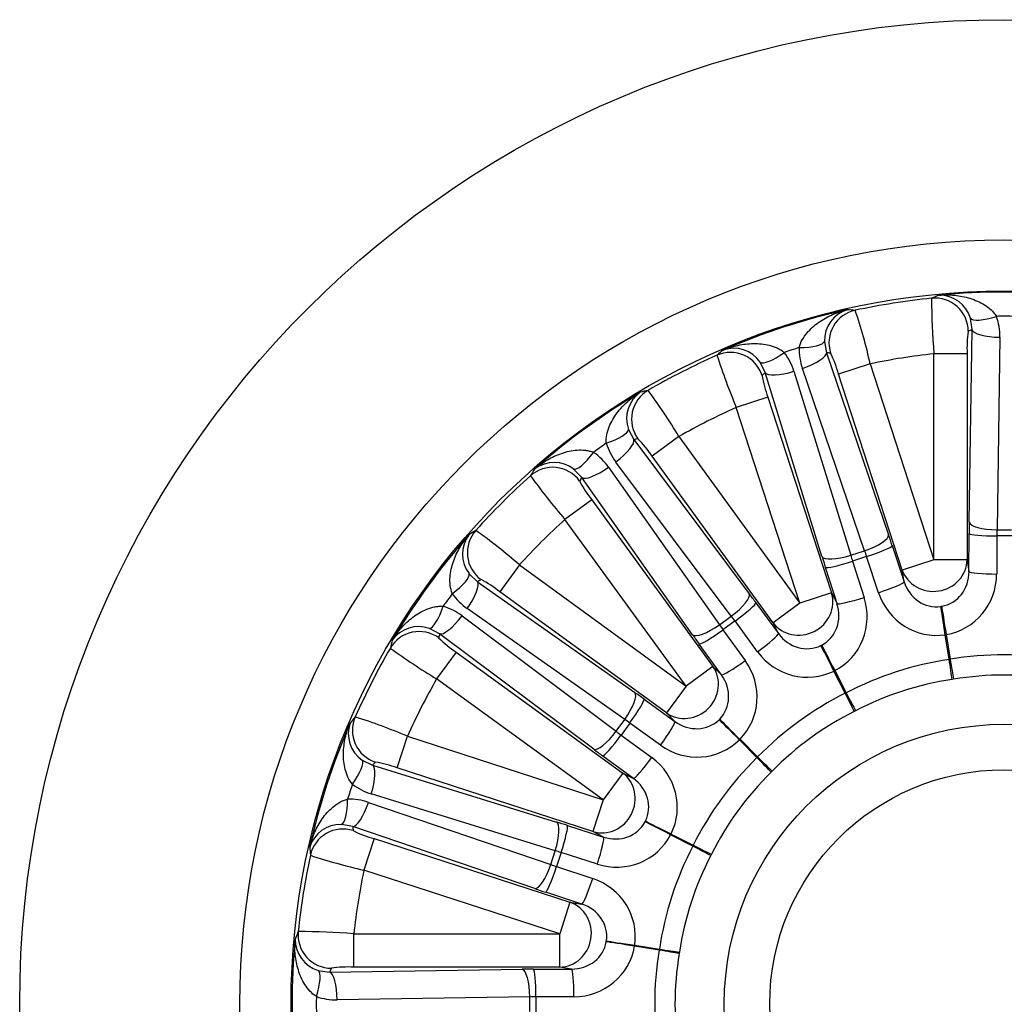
# Model space of a CAD drawing. Header units: millimetres. Extents: x 0 to 1782, y 0 to 1260.
# Tile 8 of 12: x 1026 to 1204, y 782 to 960. Entities that reach past the tile are written whole.
import ezdxf

# ---------------------------------------------------------------- set-up
doc = ezdxf.new("R2010")
doc.units = ezdxf.units.MM
doc.header["$LTSCALE"] = 6
doc.layers.add('CAP355G', color=7, linetype='Continuous')
doc.layers.add('Default', color=7, linetype='Continuous')

# ---------------------------------------------------------------- blocks, each defined once
blk = doc.blocks.new('SE2')
at = {"layer": 'CAP355G', "color": 7, "linetype": 'Continuous'}
for p, q in [((1197.71, 903.7), (1197.41, 905.76)), ((1197.19, 868.99), (1197.71, 903.7)), ((1202.7, 902.34), (1202.19, 867.63)), ((1171.08, 901.59), (1171.44, 899.54)), ((1171.44, 899.54), (1182.65, 866.69)), ((1190.81, 862.22), (1190.81, 899.35)), ((1196.8, 899.35), (1190.81, 899.35)), ((1196.8, 899.35), (1196.8, 862.22)), ((1160.41, 895.96), (1159.49, 897.83)), ((1178.33, 863.85), (1167.11, 896.7)), ((1179.34, 897.54), (1173.64, 895.69)), ((1179.34, 897.54), (1190.81, 862.22)), ((1170.64, 862.79), (1160.41, 895.96)), ((1165.58, 896.2), (1175.82, 863.03)), ((1185.11, 860.37), (1173.64, 895.69)), ((1160.89, 891.54), (1155.19, 889.69)), ((1160.89, 891.54), (1172.37, 856.23)), ((1166.67, 854.38), (1155.19, 889.69)), ((1135.74, 885.73), (1136.71, 883.88)), ((1144.84, 884.42), (1140, 880.9)), ((1144.84, 884.42), (1166.67, 854.38)), ((1136.71, 883.88), (1157.53, 856.1)), ((1161.82, 850.86), (1140, 880.9)), ((1132.17, 878.9), (1152.16, 850.51)), ((1154.29, 852.06), (1133.47, 879.84)), ((1127.33, 877.07), (1125.87, 878.56)), ((1147.31, 848.68), (1127.33, 877.07)), ((1129.15, 873.02), (1124.3, 869.5)), ((1129.15, 873.02), (1150.98, 842.98)), ((1146.13, 839.46), (1124.3, 869.5)), ((1197.14, 860.09), (1197.17, 866.95)), ((1202.17, 866.51), (1202.14, 859.65)), ((1204.85, 866.51), (1202.17, 866.51)), ((1202.19, 867.63), (1204.83, 867.63)), ((1183.3, 864.76), (1185.45, 858.24)), ((1175.82, 863.03), (1178.33, 863.85)), ((1178.69, 862.79), (1176.14, 861.97)), ((1180.84, 856.28), (1178.69, 862.79)), ((1116.09, 861.28), (1112.57, 856.43)), ((1116.09, 861.28), (1146.13, 839.46)), ((1176.14, 861.97), (1178.23, 855.43)), ((1190.81, 862.22), (1185.11, 860.37)), ((1196.8, 862.22), (1190.81, 862.22)), ((1196.8, 862.22), (1197.14, 860.09)), ((1107.03, 859.71), (1108.52, 858.26)), ((1173.35, 854.31), (1171.26, 860.84)), ((1185.45, 858.24), (1185.11, 860.37)), ((1108.52, 858.26), (1136.9, 838.27)), ((1142.61, 834.61), (1112.57, 856.43)), ((1172.37, 856.23), (1166.67, 854.38)), ((1172.37, 856.23), (1173.35, 854.31)), ((1158.74, 854.47), (1162.8, 848.94)), ((1166.67, 854.38), (1161.82, 850.86)), ((1105.75, 852.11), (1133.52, 831.29)), ((1135.07, 833.43), (1106.69, 853.41)), ((1152.16, 850.51), (1154.29, 852.06)), ((1154.96, 851.18), (1152.79, 849.6)), ((1159.02, 845.64), (1154.96, 851.18)), ((1162.8, 848.94), (1161.82, 850.86)), ((1101.71, 848.88), (1099.86, 849.85)), ((1129.48, 828.06), (1101.71, 848.88)), ((1152.79, 849.6), (1156.8, 844.03)), ((1193.57, 844.27), (1192.87, 848.7)), ((1193.03, 848.73), (1193.74, 844.3)), ((1152.5, 841.45), (1148.5, 847.02)), ((1104.69, 845.59), (1101.17, 840.74)), ((1104.69, 845.59), (1134.73, 823.77)), ((1193.57, 844.27), (1193.74, 844.3)), ((1150.98, 842.98), (1146.13, 839.46)), ((1150.98, 842.98), (1152.5, 841.45)), ((1174.84, 838.16), (1172.8, 842.16)), ((1172.95, 842.23), (1174.99, 838.23)), ((1131.21, 818.92), (1101.17, 840.74)), ((1194.37, 840.69), (1194.09, 840.64)), ((1146.13, 839.46), (1142.61, 834.61)), ((1174.84, 838.16), (1174.99, 838.23)), ((1138.56, 837.09), (1144.13, 833.08)), ((1144.13, 833.08), (1142.61, 834.61)), ((1176.7, 835), (1176.45, 834.87)), ((1133.52, 831.29), (1135.07, 833.43)), ((1135.99, 832.79), (1134.41, 830.62)), ((1141.55, 828.79), (1135.99, 832.79)), ((1094.04, 824.69), (1095.89, 830.39)), ((1095.89, 830.39), (1131.21, 818.92)), ((1134.41, 830.62), (1139.94, 826.57)), ((1158.92, 826.55), (1155.74, 829.73)), ((1155.86, 829.85), (1159.03, 826.67)), ((1087.76, 826.1), (1089.63, 825.18)), ((1136.65, 822.79), (1131.12, 826.84)), ((1158.92, 826.55), (1159.03, 826.67)), ((1089.63, 825.18), (1122.8, 814.94)), ((1129.35, 813.22), (1094.04, 824.69)), ((1134.73, 823.77), (1131.21, 818.92)), ((1134.73, 823.77), (1136.65, 822.79)), ((1161.66, 824.12), (1161.46, 823.92)), ((1088.89, 818.48), (1121.74, 807.26)), ((1122.55, 809.77), (1089.38, 820)), ((1131.21, 818.92), (1129.35, 813.22)), ((1086.05, 814.15), (1083.99, 814.5)), ((1118.9, 802.93), (1086.05, 814.15)), ((1124.74, 814.33), (1131.28, 812.24)), ((1131.28, 812.24), (1129.35, 813.22)), ((1089.9, 811.95), (1088.05, 806.25)), ((1089.9, 811.95), (1125.21, 800.47)), ((1147.35, 810.6), (1143.35, 812.64)), ((1143.43, 812.78), (1147.43, 810.74)), ((1121.74, 807.26), (1122.55, 809.77)), ((1123.62, 809.44), (1122.79, 806.9)), ((1130.15, 807.36), (1123.62, 809.44)), ((1147.35, 810.6), (1147.43, 810.74)), ((1150.72, 809.13), (1150.59, 808.88)), ((1123.36, 794.77), (1088.05, 806.25)), ((1122.79, 806.9), (1129.3, 804.75)), ((1127.34, 800.13), (1120.83, 802.28)), ((1125.21, 800.47), (1123.36, 794.77)), ((1125.21, 800.47), (1127.34, 800.13)), ((1086.23, 794.77), (1123.36, 794.77)), ((1086.23, 788.78), (1086.23, 794.77)), ((1123.36, 788.78), (1123.36, 794.77)), ((1141.29, 791.85), (1136.86, 792.55)), ((1136.88, 792.72), (1141.32, 792.01)), ((1141.29, 791.85), (1141.32, 792.01)), ((1144.94, 791.5), (1144.9, 791.22)), ((1079.82, 788.18), (1081.88, 787.88)), ((1081.88, 787.88), (1116.59, 788.39)), ((1123.36, 788.78), (1086.23, 788.78)), ((1118.63, 788.41), (1125.49, 788.44)), ((1125.49, 788.44), (1123.36, 788.78)), ((1117.96, 783.4), (1083.25, 782.88)), ((1117.96, 780.76), (1117.96, 783.4)), ((1125.93, 783.45), (1119.07, 783.42)), ((1119.07, 783.42), (1119.07, 780.74))]:
    blk.add_line(p, q, dxfattribs=at)
for radius in [177.5, 137.8, 128.58, 50.49, 42.29]:
    blk.add_circle((1203.51, 782.08), radius, dxfattribs=at)
for centre, radius, start, end in [((1203.51, 782.08), 127.96, 95.877, 102.123), ((1249.66, 768.79), 152.55, 112.3139, 112.8578), ((1318.81, 909.59), 128.41, 180.0996, 184.5714), ((1203.51, 782.69), 127.78, 84.717, 95.283), ((1191.85, 904.12), 5.8, 16.4573, 91.0414), ((1203.32, 782.66), 127.78, 102.717, 113.283), ((1176.89, 901.74), 5.81, 107.0486, 181.4527), ((1163.72, 755.18), 152.55, 85.1422, 85.6861), ((1084.75, 876.22), 96.96, 12.7028, 18.6262), ((1203.51, 784.33), 121.78, 89.3402, 90.6598), ((1191.66, 902.51), 11.04, 359.1182, 18.9823), ((1216.53, 900.38), 19.75, 171.2, 182.9677), ((1251.51, 783.71), 152.55, 130.3139, 130.8578), ((1154.7, 894.55), 5.8, 34.4573, 109.0414), ((1202.81, 784.22), 121.78, 107.3402, 108.6598), ((1177.56, 900.27), 11.04, 179.0177, 198.8818), ((1203.51, 782.08), 127.96, 113.877, 120.123), ((1273.76, 938.98), 128.41, 198.0996, 202.5714), ((1155.03, 892.95), 11.04, 17.1182, 36.9823), ((1152.8, 889.89), 21.63, 15.5454, 26.2869), ((1203.51, 782.08), 117.96, 96.1776, 101.8224), ((1179.33, 898.61), 19.75, 189.2, 200.9677), ((1203.15, 782.57), 127.78, 120.717, 131.283), ((1141.22, 887.66), 5.81, 125.0486, 199.4527), ((1173.98, 744.2), 152.55, 103.1422, 103.6861), ((1061.48, 834.91), 96.96, 30.7028, 36.6262), ((1203.51, 782.08), 117.96, 114.1776, 119.8224), ((1121.97, 868.94), 21.63, 33.5454, 44.2869), ((1202.19, 783.9), 121.78, 125.3402, 126.6598), ((1142.3, 886.47), 11.04, 197.0177, 216.8818), ((1123.14, 872.54), 11.04, 35.1182, 54.9823), ((1122.34, 873.96), 5.8, 52.4573, 127.0414), ((1203.51, 782.08), 127.96, 131.877, 138.123), ((1248.66, 798.46), 152.55, 148.3139, 148.8578), ((1221.84, 953.01), 128.41, 216.0996, 220.5714), ((1144.51, 885.44), 19.75, 207.2, 218.9677), ((1203.51, 782.08), 117.96, 132.1776, 137.8224), ((1203.02, 782.44), 127.78, 138.717, 149.283), ((1111.64, 863.25), 5.81, 143.0486, 217.4527), ((1187.13, 736.93), 152.55, 121.1422, 121.6861), ((1052.1, 788.44), 96.96, 48.7028, 54.6262), ((1099.12, 839.5), 21.63, 51.5454, 62.2869), ((1201.69, 783.4), 121.78, 143.3402, 144.6598), ((1113.04, 862.44), 11.04, 215.0177, 234.8818), ((1099.12, 843.28), 11.04, 53.1182, 72.9823), ((1190.23, 865.94), 12.26, 278.6144, 279.3856), ((1097.92, 844.38), 5.8, 70.4573, 145.0414), ((1192.26, 853.1), 4.44, 277.935, 280.065), ((1241.39, 811.61), 152.55, 166.3139, 166.8578), ((1115.45, 862.14), 19.75, 225.2, 236.9677), ((1164.96, 857.73), 12.26, 296.6144, 297.3856), ((1203.51, 782.08), 127.96, 149.877, 156.123), ((1168.12, 950.31), 128.41, 234.0996, 238.5714), ((1170.86, 846.15), 4.44, 295.935, 298.065), ((1203.51, 785.98), 55.46, 80.5155, 99.4845), ((1203.51, 782.08), 117.96, 150.1776, 155.8224), ((1202.3, 785.79), 55.46, 98.5155, 117.4845), ((1201.21, 785.24), 55.46, 116.5155, 135.4845), ((1202.93, 782.27), 127.78, 156.717, 167.283), ((1091.05, 830.89), 5.81, 161.0486, 235.4527), ((1201.88, 734.08), 152.55, 139.1422, 139.6861), ((1057.55, 741.34), 96.96, 66.7028, 72.6262), ((1143.47, 842.11), 12.26, 314.6144, 315.3856), ((1152.66, 832.92), 4.44, 313.935, 316.065), ((1086.48, 804.43), 21.63, 69.5454, 80.2869), ((1200.35, 784.37), 55.46, 134.5155, 153.4845), ((1201.37, 782.77), 121.78, 161.3402, 162.6598), ((1092.63, 830.56), 11.04, 233.0177, 252.8818), ((1085.32, 808.03), 11.04, 71.1182, 90.9823), ((1127.86, 820.62), 12.26, 332.6144, 333.3856), ((1083.83, 808.7), 5.8, 88.4573, 163.0414), ((1095.02, 831.02), 19.75, 243.2, 254.9677), ((1139.44, 814.72), 4.44, 331.935, 334.065), ((1230.41, 821.87), 152.55, 184.3139, 184.8578), ((1203.51, 782.08), 127.96, 167.877, 174.123), ((1117.87, 931.14), 128.41, 252.0996, 256.5714), ((1199.79, 783.29), 55.46, 152.5155, 171.4845), ((1203.51, 782.08), 117.96, 168.1776, 173.8224), ((1202.9, 782.08), 127.78, 174.717, 185.283), ((1216.79, 735.92), 152.55, 157.1422, 157.6861), ((1081.48, 793.75), 5.81, 179.0486, 253.4527), ((1076, 666.78), 128.41, 85.4286, 89.9004), ((1119.65, 795.36), 12.26, 350.6144, 351.3856), ((1132.49, 793.33), 4.44, 349.935, 352.065), ((1199.6, 782.08), 55.46, 170.5155, 189.4845), ((1085.21, 769.06), 19.75, 87.0323, 98.8), ((1201.26, 782.08), 121.78, 179.3402, 180.6598), ((1083.08, 793.92), 11.04, 251.0177, 270.8818)]:
    blk.add_arc(centre, radius, start, end, dxfattribs=at)
for centre, major_axis, ratio, start_param, end_param in [((1191.02, 903.4), (2.41, -5.5), 0.998368, 1.15877, 2.831065), ((1177.89, 901.32), (0.59, 5.97), 0.998368, 0.310528, 1.982822), ((1202.1, 907.46), (-4.73, -1.63), 0.259401, 0.058924, 1.481657), ((1256.74, 782.08), (-141.85, 0), 0.942903, -1.141598, -1.136166), ((1202.7, 903.7), (5, -0.07), 0.273249, 3.196026, 4.716457), ((1166.09, 901.76), (5, -0.09), 0.259401, 4.801529, 6.224261), ((1154.14, 893.6), (3.99, -4.48), 0.998368, 1.15877, 2.831065), ((1163.43, 900.89), (-3.99, -3.01), 0.259401, 0.058924, 1.481657), ((1166.69, 898), (-4.73, -1.62), 0.273249, 1.566728, 3.087159), ((1152.87, 765.63), (134.91, 43.83), 0.942903, 1.136166, 1.141598), ((1254.14, 798.53), (-134.91, -43.84), 0.942903, -1.141597, -1.136166), ((1165.16, 897.5), (4.78, 1.47), 0.273249, 3.196026, 4.716457), ((1142.3, 887.57), (-1.28, 5.86), 0.998368, 0.310528, 1.982822), ((1130.94, 884.34), (4.78, 1.46), 0.259401, 4.801529, 6.224261), ((1160.44, 750.79), (114.76, 83.38), 0.942907, 1.13612, 1.141551), ((1132.67, 880.95), (-4, -3), 0.273249, 1.566728, 3.087159), ((1128.67, 882.69), (-2.87, -4.1), 0.259401, 0.058924, 1.481657), ((1122.09, 872.89), (5.18, -3.03), 0.998368, 1.15877, 2.831065), ((1131.37, 880), (4.09, 2.88), 0.273249, 3.196026, 4.716457), ((1246.58, 813.37), (-114.76, -83.38), 0.942903, -1.141598, -1.136166), ((1197.75, 865.99), (0, 11), 0.052408, 1.293998, 1.482789), ((1202.19, 868.99), (5, -0.07), 0.273249, 3.196026, 4.716457), ((1112.7, 863.49), (-3.03, 5.18), 0.998368, 0.310528, 1.982822), ((1177.9, 865.15), (-4.73, -1.62), 0.273249, 1.566728, 3.087159), ((1183.05, 863.66), (-3.4, 10.46), 0.052408, -1.482789, -1.293998), ((1202.17, 866.95), (5, -0.02), 0.087893, 3.194156, 4.712795), ((1202.74, 865.99), (0, 6), 0.096081, 1.293998, 1.482789), ((1178.55, 863.21), (-4.75, -1.57), 0.087893, 1.57039, 3.089029), ((1175.39, 864.33), (4.78, 1.47), 0.273249, 3.196026, 4.716457), ((1172.1, 860.1), (-3.4, 10.46), 0.052408, 1.293998, 1.482789), ((1176.85, 861.64), (-1.85, 5.71), 0.096081, 1.293998, 1.482789), ((1178.31, 862.12), (-1.85, 5.71), 0.096081, -1.482789, -1.293998), ((1176.01, 862.38), (4.76, 1.52), 0.087893, 3.194156, 4.712795), ((1190.81, 862.22), (5.93, 0.94), 0.948204, 3.307101, 6.117677), ((1102.89, 856.91), (4.1, 2.87), 0.259401, 4.801529, 6.224261), ((1191.12, 860.28), (-1.31, 6.4), 0.918392, 3.106946, 4.498484), ((1191.12, 859.84), (-2.74, 10.93), 0.975497, 3.064293, 4.455831), ((1202.14, 860.09), (5, -0.02), 0.087893, 3.194156, 4.712795), ((1105.58, 854.22), (-2.88, -4.09), 0.273249, 1.566728, 3.087159), ((1172.21, 739.01), (83.38, 114.76), 0.942903, 1.136167, 1.141598), ((1180.7, 856.7), (-4.75, -1.57), 0.087893, 1.57039, 3.089029), ((1191.12, 860.28), (-0.73, 6.49), 0.918392, 1.784701, 3.176239), ((1153.49, 853.17), (-4, -3), 0.273249, 1.566728, 3.087159), ((1158.85, 853.35), (-6.47, 8.9), 0.052408, -1.482789, -1.293998), ((1166.67, 854.38), (5.35, 2.72), 0.948204, 3.307101, 6.117677), ((1191.26, 859.86), (-0.77, 11.25), 0.975497, 1.827355, 3.218893), ((1101.24, 854.64), (-1.46, -4.78), 0.259401, 0.058924, 1.481657), ((1154.7, 851.53), (-4.03, -2.96), 0.087893, 1.57039, 3.089029), ((1167.56, 852.62), (-3.22, 5.68), 0.918392, 3.106946, 4.498484), ((1167.7, 852.21), (-5.99, 9.55), 0.975497, 3.064293, 4.455831), ((1178.09, 855.85), (4.76, 1.52), 0.087893, 3.194156, 4.712795), ((1192.73, 849.12), (0.73, -4.95), 0.014637, 1.484012, 2.818326), ((1193.03, 849.17), (0.83, -4.93), 0.014637, 3.46486, 4.799174), ((1104.64, 852.92), (3, 4), 0.273249, 3.196026, 4.716457), ((1154.81, 850.41), (-3.53, 4.85), 0.096081, -1.482789, -1.293998), ((1151.35, 851.62), (4.09, 2.88), 0.273249, 3.196026, 4.716457), ((1153.57, 849.51), (-3.53, 4.85), 0.096081, 1.293998, 1.482789), ((1098.02, 843.29), (5.86, -1.28), 0.998368, 1.15877, 2.831065), ((1234.8, 825.15), (-83.38, -114.76), 0.942903, -1.141598, -1.136166), ((1149.53, 846.58), (-6.47, 8.9), 0.052408, 1.293998, 1.482789), ((1152.54, 849.96), (4.06, 2.92), 0.087893, 3.194156, 4.712795), ((1158.76, 846), (-4.03, -2.96), 0.087893, 1.57039, 3.089029), ((1167.56, 852.62), (-2.7, 5.95), 0.918392, 1.784701, 3.176239), ((1172.54, 842.51), (2.23, -4.48), 0.014637, 1.484012, 2.818326), ((1172.81, 842.65), (2.31, -4.43), 0.014637, 3.46486, 4.799174), ((1167.82, 852.27), (-4.21, 10.46), 0.975497, 1.827355, 3.218893), ((1203.51, 785.33), (0, -59.77), 0.99809, 2.977069, 3.306116), ((1156.54, 844.39), (4.06, 2.92), 0.087893, 3.194156, 4.712795), ((1147.78, 837.71), (-8.65, 7.23), 0.975497, 3.064293, 4.455831), ((1202.5, 785.17), (18.47, -56.84), 0.99809, 2.977069, 3.306116), ((1193.44, 844.69), (0.74, -4.94), 0.014477, 0.610939, 1.483985), ((1193.74, 844.74), (0.82, -4.93), 0.014477, -1.483985, -0.610939), ((1146.13, 839.46), (4.24, 4.24), 0.948204, 3.307101, 6.117677), ((1147.52, 838.06), (-4.82, 4.41), 0.918392, 3.106946, 4.498484), ((1133.97, 834.23), (-2.88, -4.09), 0.273249, 1.566728, 3.087159), ((1139.01, 836.06), (-8.9, 6.47), 0.052408, -1.482789, -1.293998), ((1201.59, 784.71), (35.13, -48.36), 0.99809, 2.977069, 3.306116), ((1174.58, 838.51), (2.24, -4.47), 0.014477, 0.610939, 1.483985), ((1174.85, 838.65), (2.3, -4.44), 0.014477, -1.483985, -0.610939), ((1135.63, 833.05), (-2.92, -4.06), 0.087893, 1.57039, 3.089029), ((1091.98, 831.45), (4.48, -3.99), 0.998368, 3.45212, 5.124415), ((1136.07, 832.02), (-4.85, 3.53), 0.096081, -1.482789, -1.293998), ((1141.2, 829.04), (-2.92, -4.06), 0.087893, 1.57039, 3.089029), ((1147.52, 838.06), (-4.41, 4.82), 0.918392, 1.784701, 3.176239), ((1155.38, 829.99), (3.5, -3.57), 0.014637, 1.484012, 2.818326), ((1155.6, 830.2), (3.57, -3.5), 0.014637, 3.46486, 4.799174), ((1132.42, 832.1), (3, 4), 0.273249, 3.196026, 4.716457), ((1135.17, 830.78), (-4.85, 3.53), 0.096081, 1.293998, 1.482789), ((1134.05, 830.88), (2.96, 4.03), 0.087893, 3.194156, 4.712795), ((1147.88, 837.81), (-7.23, 8.65), 0.975497, 1.827355, 3.218893), ((1132.24, 826.74), (-8.9, 6.47), 0.052408, 1.293998, 1.482789), ((1084.69, 822.16), (3.01, 3.99), 0.259401, 4.801529, 6.224261), ((1187.05, 731.45), (43.84, 134.91), 0.942898, 1.136213, 1.141644), ((1139.59, 826.83), (2.96, 4.03), 0.087893, 3.194156, 4.712795), ((1133.32, 817.77), (-10.46, 4.21), 0.975497, 3.064293, 4.455831), ((1200.87, 783.99), (48.36, -35.13), 0.99809, 2.977069, 3.306116), ((1158.56, 826.81), (3.51, -3.56), 0.014477, 0.610939, 1.483985), ((1158.77, 827.03), (3.56, -3.51), 0.014477, -1.483985, -0.610939), ((1088.08, 820.43), (-1.47, -4.78), 0.273249, 1.566728, 3.087159), ((1131.21, 818.92), (2.72, 5.35), 0.948204, 3.307101, 6.117677), ((1132.96, 818.02), (-5.95, 2.7), 0.918392, 3.106946, 4.498484), ((1083.83, 819.49), (0.09, -5), 0.259401, 0.058924, 1.481657), ((1087.59, 818.9), (-1.62, -4.73), 0.273249, 0.054433, 1.574865), ((1121.26, 810.19), (-1.47, -4.78), 0.273249, 1.566728, 3.087159), ((1125.49, 813.48), (-10.46, 3.4), 0.052408, -1.482789, -1.293998), ((1132.96, 818.02), (-5.68, 3.22), 0.918392, 1.784701, 3.176239), ((1142.94, 812.77), (4.43, -2.31), 0.014637, 1.484012, 2.818326), ((1143.07, 813.04), (4.48, -2.23), 0.014637, 3.46486, 4.799174), ((1084.27, 807.69), (5.97, 0.59), 0.998368, 1.15877, 2.831065), ((1219.96, 832.71), (-43.83, -134.91), 0.942903, -1.141598, -1.136166), ((1123.2, 809.58), (-1.52, -4.76), 0.087893, 1.57039, 3.089029), ((1133.38, 817.89), (-9.55, 5.99), 0.975497, 1.827355, 3.218893), ((1129.73, 807.49), (-1.52, -4.76), 0.087893, 1.57039, 3.089029), ((1123.94, 808.74), (-5.71, 1.85), 0.096081, -1.482789, -1.293998), ((1200.41, 783.08), (56.84, -18.47), 0.99809, 2.977069, 3.306116), ((1146.94, 810.73), (4.44, -2.3), 0.014477, 0.610939, 1.483985), ((1147.07, 811), (4.47, -2.24), 0.014477, -1.483985, -0.610939), ((1120.44, 807.68), (-1.62, -4.73), 0.273249, 0.054433, 1.574865), ((1122.37, 807.03), (-1.57, -4.75), 0.087893, 0.052563, 1.571203), ((1123.47, 807.28), (-5.71, 1.85), 0.096081, 1.293998, 1.482789), ((1128.89, 804.88), (-1.57, -4.75), 0.087893, 0.052563, 1.571203), ((1125.72, 794.33), (-11.25, 0.77), 0.975497, 3.064293, 4.455831), ((1121.93, 802.53), (-10.46, 3.4), 0.052408, 1.293998, 1.482789), ((1123.36, 794.77), (-0.94, -5.93), 0.948204, 0.165508, 2.976084), ((1125.31, 794.46), (-6.49, 0.73), 0.918392, 3.106946, 4.498484), ((1082.19, 794.57), (5.5, -2.41), 0.998368, 3.45212, 5.124415), ((1136.46, 792.85), (-4.95, 0.73), 0.014637, 0.323267, 1.657581), ((1125.31, 794.46), (-6.4, 1.31), 0.918392, 1.784701, 3.176239), ((1125.75, 794.46), (-10.93, 2.74), 0.975497, 1.827355, 3.218893), ((1136.42, 792.55), (-4.93, 0.83), 0.014637, 4.625604, 5.959918), ((1200.25, 782.08), (59.77, 0), 0.99809, 2.977069, 3.306116), ((1140.85, 791.85), (4.93, -0.82), 0.014477, 0.610939, 1.483985), ((1140.9, 792.15), (4.94, -0.74), 0.014477, -1.483985, -0.610939), ((1078.12, 783.48), (1.63, 4.73), 0.259401, 4.801529, 6.224261), ((1203.51, 728.84), (0, 141.86), 0.942907, 1.13612, 1.141552), ((1119.6, 787.84), (-11, 0), 0.052408, -1.482789, -1.293998), ((1116.59, 783.4), (-0.07, 5), 0.273249, 4.708321, 6.228752), ((1118.63, 783.42), (-0.02, 5), 0.087893, 4.711983, 6.230622), ((1125.49, 783.45), (-0.02, 5), 0.087893, 4.711983, 6.230622), ((1081.88, 782.88), (-0.07, 5), 0.273249, 4.708321, 6.228752), ((1119.6, 782.84), (-6, 0), 0.096081, -1.482789, -1.293998)]:
    blk.add_ellipse(centre, major_axis=major_axis, ratio=ratio, start_param=start_param, end_param=end_param, dxfattribs=at)
for points, knots in [([(1191.74, 909.92), (1191.98, 909.94), (1192.21, 909.95), (1192.68, 909.97), (1192.91, 909.98), (1193.61, 909.97), (1194.08, 909.95), (1195.48, 909.81), (1196.4, 909.63), (1197.77, 909.21), (1198.22, 909.04), (1199.09, 908.65), (1199.52, 908.43), (1200.35, 907.91), (1200.75, 907.61), (1201.3, 907.1), (1201.48, 906.92), (1201.81, 906.53), (1201.97, 906.32), (1202.1, 906.1)], [0, 0, 0, 0, 0.0625, 0.0625, 0.125, 0.125, 0.25, 0.25, 0.5, 0.5, 0.625, 0.625, 0.75, 0.75, 0.875, 0.875, 0.9375, 0.9375, 1, 1, 1, 1]), ([(1166.52, 900.46), (1166.64, 900.97), (1166.84, 901.44), (1167.33, 902.31), (1167.62, 902.72), (1168.25, 903.47), (1168.58, 903.82), (1169.3, 904.46), (1169.68, 904.76), (1170.84, 905.58), (1171.67, 906.03), (1172.96, 906.6), (1173.4, 906.77), (1174.06, 906.99), (1174.29, 907.06), (1174.74, 907.19), (1174.96, 907.25), (1175.19, 907.3)], [0, 0, 0, 0, 0.125, 0.125, 0.25, 0.25, 0.375, 0.375, 0.5, 0.5, 0.75, 0.75, 0.875, 0.875, 0.9375, 0.9375, 1, 1, 1, 1]), ([(1152.81, 900.03), (1153.03, 900.12), (1153.25, 900.2), (1153.69, 900.37), (1153.91, 900.44), (1154.58, 900.65), (1155.03, 900.77), (1156.4, 901.07), (1157.34, 901.19), (1158.76, 901.21), (1159.24, 901.19), (1160.2, 901.09), (1160.67, 901.01), (1161.62, 900.78), (1162.1, 900.62), (1162.78, 900.3), (1163, 900.18), (1163.44, 899.91), (1163.65, 899.76), (1163.85, 899.59)], [0, 0, 0, 0, 0.0625, 0.0625, 0.125, 0.125, 0.25, 0.25, 0.5, 0.5, 0.625, 0.625, 0.75, 0.75, 0.875, 0.875, 0.9375, 0.9375, 1, 1, 1, 1]), ([(1131.75, 883.24), (1131.71, 883.76), (1131.75, 884.27), (1131.95, 885.25), (1132.1, 885.73), (1132.46, 886.63), (1132.67, 887.07), (1133.16, 887.9), (1133.42, 888.3), (1134.28, 889.44), (1134.92, 890.13), (1135.97, 891.06), (1136.34, 891.36), (1136.9, 891.78), (1137.09, 891.91), (1137.48, 892.17), (1137.68, 892.3), (1137.88, 892.42)], [0, 0, 0, 0, 0.125, 0.125, 0.25, 0.25, 0.375, 0.375, 0.5, 0.5, 0.75, 0.75, 0.875, 0.875, 0.9375, 0.9375, 1, 1, 1, 1]), ([(1118.84, 878.59), (1119.02, 878.74), (1119.2, 878.89), (1119.57, 879.18), (1119.76, 879.32), (1120.33, 879.73), (1120.72, 879.99), (1121.94, 880.7), (1122.79, 881.09), (1124.14, 881.56), (1124.6, 881.69), (1125.54, 881.89), (1126.02, 881.96), (1126.99, 882.02), (1127.49, 882.02), (1128.24, 881.93), (1128.49, 881.88), (1128.98, 881.76), (1129.23, 881.69), (1129.48, 881.59)], [0, 0, 0, 0, 0.0625, 0.0625, 0.125, 0.125, 0.25, 0.25, 0.5, 0.5, 0.625, 0.625, 0.75, 0.75, 0.875, 0.875, 0.9375, 0.9375, 1, 1, 1, 1]), ([(1104, 856.11), (1103.8, 856.6), (1103.69, 857.09), (1103.57, 858.09), (1103.56, 858.59), (1103.63, 859.56), (1103.7, 860.04), (1103.9, 860.98), (1104.03, 861.44), (1104.49, 862.79), (1104.89, 863.64), (1105.6, 864.86), (1105.86, 865.26), (1106.26, 865.83), (1106.41, 866.01), (1106.69, 866.38), (1106.84, 866.56), (1107, 866.74)], [0, 0, 0, 0, 0.125, 0.125, 0.25, 0.25, 0.375, 0.375, 0.5, 0.5, 0.75, 0.75, 0.875, 0.875, 0.9375, 0.9375, 1, 1, 1, 1]), ([(1093.16, 847.7), (1093.29, 847.91), (1093.41, 848.1), (1093.67, 848.49), (1093.81, 848.68), (1094.23, 849.25), (1094.52, 849.61), (1095.46, 850.66), (1096.14, 851.3), (1097.28, 852.16), (1097.68, 852.43), (1098.51, 852.91), (1098.94, 853.12), (1099.85, 853.49), (1100.33, 853.64), (1101.07, 853.78), (1101.32, 853.82), (1101.83, 853.86), (1102.09, 853.86), (1102.35, 853.84)], [0, 0, 0, 0, 0.0625, 0.0625, 0.125, 0.125, 0.25, 0.25, 0.5, 0.5, 0.625, 0.625, 0.75, 0.75, 0.875, 0.875, 0.9375, 0.9375, 1, 1, 1, 1]), ([(1085.99, 821.74), (1085.65, 822.14), (1085.39, 822.58), (1084.97, 823.48), (1084.81, 823.96), (1084.57, 824.91), (1084.49, 825.38), (1084.39, 826.34), (1084.37, 826.82), (1084.39, 828.25), (1084.51, 829.18), (1084.81, 830.55), (1084.93, 831.01), (1085.14, 831.68), (1085.22, 831.9), (1085.38, 832.34), (1085.47, 832.56), (1085.56, 832.77)], [0, 0, 0, 0, 0.125, 0.125, 0.25, 0.25, 0.375, 0.375, 0.5, 0.5, 0.75, 0.75, 0.875, 0.875, 0.9375, 0.9375, 1, 1, 1, 1]), ([(1078.29, 810.4), (1078.34, 810.62), (1078.4, 810.85), (1078.53, 811.3), (1078.6, 811.52), (1078.82, 812.19), (1078.99, 812.63), (1079.55, 813.92), (1080, 814.74), (1080.82, 815.9), (1081.12, 816.28), (1081.76, 817), (1082.11, 817.33), (1082.86, 817.96), (1083.27, 818.25), (1083.92, 818.62), (1084.15, 818.73), (1084.62, 818.92), (1084.87, 819.01), (1085.13, 819.07)], [0, 0, 0, 0, 0.0625, 0.0625, 0.125, 0.125, 0.25, 0.25, 0.5, 0.5, 0.625, 0.625, 0.75, 0.75, 0.875, 0.875, 0.9375, 0.9375, 1, 1, 1, 1]), ([(1079.49, 783.48), (1079.04, 783.76), (1078.66, 784.09), (1077.98, 784.83), (1077.68, 785.23), (1077.16, 786.06), (1076.94, 786.49), (1076.54, 787.36), (1076.38, 787.82), (1075.96, 789.18), (1075.78, 790.1), (1075.64, 791.5), (1075.62, 791.97), (1075.61, 792.68), (1075.61, 792.91), (1075.63, 793.38), (1075.65, 793.61), (1075.66, 793.84)], [0, 0, 0, 0, 0.125, 0.125, 0.25, 0.25, 0.375, 0.375, 0.5, 0.5, 0.75, 0.75, 0.875, 0.875, 0.9375, 0.9375, 1, 1, 1, 1])]:
    blk.add_open_spline(points, degree=3, knots=knots, dxfattribs=at)

msp = doc.modelspace()

# ---------------------------------------------------------------- block references
at = {"layer": 'Default'}
msp.add_blockref('SE2', (0, 0), dxfattribs=at)

doc.saveas('drawing.dxf')
